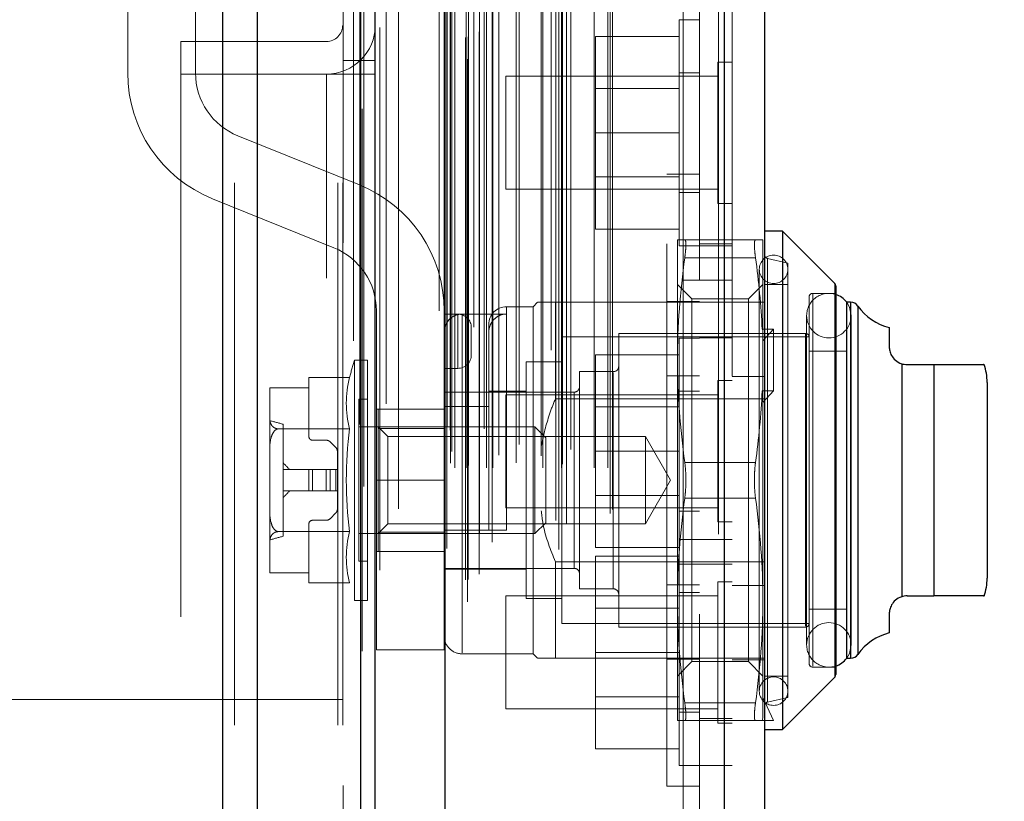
# Model space of a CAD drawing. Header units: inches. Extents: x 0.2 to 10.8, y 0.2 to 8.2.
# Tile 38 of 103: x 2.227 to 2.408, y 4.966 to 5.11. Entities that reach past the tile are written whole.
import ezdxf

# ---------------------------------------------------------------- set-up
doc = ezdxf.new("R2010")
doc.units = ezdxf.units.IN
doc.header["$MEASUREMENT"] = 0
doc.linetypes.add('HIDDEN', pattern=[0.07500000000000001, 0.05, -0.025])
doc.layers.add('DIMENSIONS', color=140, linetype='Continuous')
doc.styles.add('SLDTEXTSTYLE0', font='TXT', dxfattribs={"width": 0.7})
doc.dimstyles.new('SLDDIMSTYLE1', dxfattribs={"dimtxt": 0.0849609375, "dimasz": 0.13, "dimexe": 0, "dimexo": 0.0625, "dimgap": 0.021240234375, "dimtad": 0, "dimtih": 1, "dimtoh": 1, "dimlfac": 12, "dimrnd": 1e-09, "dimzin": 12, "dimdsep": 46, "dimtxsty": 'SLDTEXTSTYLE0', "dimsah": 1, "dimcen": 0.09, "dimadec": 0, "dimazin": 3, "dimtfac": 1, "dimtmove": 0, "dimatfit": 0, "dimfxl": 0, "dimfrac": 2, "dimtolj": 1, "dimtzin": 12, "dimarcsym": 0})

# ---------------------------------------------------------------- blocks, each defined once
blk = doc.blocks.new('_D_8')
at = {"layer": 'DIMENSIONS'}
for p, q in [((2.140597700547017, 4.952855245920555), (2.140597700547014, 5.837073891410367)), ((2.292431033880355, 5.232428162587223), (2.292431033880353, 5.837073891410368)), ((1.555489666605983, 5.712073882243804), (1.526959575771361, 5.712073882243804)), ((1.526959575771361, 5.712073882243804), (1.526959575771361, 5.577043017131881)), ((1.807958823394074, 5.712073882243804), (1.836488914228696, 5.712073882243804)), ((1.836488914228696, 5.712073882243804), (1.836488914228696, 5.577043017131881)), ((2.140597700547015, 5.712073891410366), (1.923091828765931, 5.712073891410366)), ((2.292431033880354, 5.712073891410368), (2.542431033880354, 5.71207389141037)), ((1.526959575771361, 5.577043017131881), (1.555489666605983, 5.577043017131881)), ((1.836488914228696, 5.577043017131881), (1.807958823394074, 5.577043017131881))]:
    blk.add_line(p, q, dxfattribs=at)
for points in [[(2.140597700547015, 5.712073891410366), (2.010597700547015, 5.732073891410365), (2.010597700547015, 5.692073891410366)], [(2.292431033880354, 5.712073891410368), (2.422431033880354, 5.692073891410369), (2.422431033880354, 5.732073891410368)]]:
    blk.add_solid(points, dxfattribs=at)
at = {"layer": 'DIMENSIONS', "char_height": 0.08333333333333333, "attachment_point": 1, "style": 'SLDTEXTSTYLE0'}
for s, insert in [('1.82', (1.555489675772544, 5.838516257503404)), ('46.3', (1.555489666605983, 5.684465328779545))]:
    blk.add_mtext(s, dxfattribs=dict(at, insert=insert))

msp = doc.modelspace()

# ---------------------------------------------------------------- linework, layer by layer
at = {"color": 7, "linetype": 'Continuous', "lineweight": 25}
for p, q in [((2.264355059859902, 3.580344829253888), (2.264355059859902, 5.192840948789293)), ((2.270719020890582, 3.580344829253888), (2.270719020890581, 5.191660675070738)), ((2.289794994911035, 3.580344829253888), (2.289794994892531, 5.182687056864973)), ((2.292431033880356, 3.580344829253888), (2.292431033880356, 5.182428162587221)), ((2.305234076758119, 5.156724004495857), (2.305234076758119, 3.606449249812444)), ((2.35675502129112, 5.147639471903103), (2.356755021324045, 3.615533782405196)), ((2.364192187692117, 5.144694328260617), (2.364192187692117, 3.618478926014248)), ((2.367473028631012, 5.071432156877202), (2.364192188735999, 5.071432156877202)), ((2.377123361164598, 5.061781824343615), (2.367473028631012, 5.071432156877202)), ((2.367473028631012, 5.071432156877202), (2.367473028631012, 4.979568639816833)), ((2.377123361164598, 5.061781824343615), (2.377123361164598, 4.989218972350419)), ((2.377315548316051, 5.061317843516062), (2.377315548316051, 4.989682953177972)), ((2.379284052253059, 5.058308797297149), (2.379284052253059, 4.992691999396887)), ((2.380024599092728, 5.058308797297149), (2.379313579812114, 5.058308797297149)), ((2.380024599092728, 5.058308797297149), (2.380024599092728, 4.992691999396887)), ((2.381370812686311, 5.057605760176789), (2.381370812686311, 4.993395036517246)), ((2.38715806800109, 5.053657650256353), (2.38715806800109, 5.050106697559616)), ((2.389448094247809, 5.046979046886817), (2.389448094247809, 5.004021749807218)), ((2.390438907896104, 5.046825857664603), (2.395360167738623, 5.046825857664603)), ((2.395360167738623, 5.046825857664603), (2.395360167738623, 5.004174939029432)), ((2.405202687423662, 5.043545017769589), (2.405202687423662, 5.007455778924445)), ((2.390438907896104, 5.004174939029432), (2.395360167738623, 5.004174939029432)), ((2.38715806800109, 5.000894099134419), (2.38715806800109, 4.997343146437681)), ((2.379313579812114, 4.992691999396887), (2.380024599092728, 4.992691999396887)), ((2.367473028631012, 4.979568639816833), (2.377123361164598, 4.989218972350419)), ((2.364192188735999, 4.979568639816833), (2.367473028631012, 4.979568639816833))]:
    msp.add_line(p, q, dxfattribs=at)
at = {"color": 7, "linetype": 'HIDDEN', "lineweight": 18}
for p, q in [((2.264355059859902, 5.192840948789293), (2.264355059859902, 3.580344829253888)), ((2.264355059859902, 5.192840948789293), (2.264355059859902, 3.580344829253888)), ((2.264355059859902, 3.580344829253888), (2.264355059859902, 5.192840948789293)), ((2.266476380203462, 3.580344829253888), (2.266476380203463, 5.191660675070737)), ((2.266476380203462, 3.580344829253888), (2.266476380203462, 5.191660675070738)), ((2.270719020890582, 3.580344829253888), (2.270719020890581, 5.191660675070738)), ((2.285552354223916, 3.580344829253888), (2.285552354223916, 5.182687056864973)), ((2.285552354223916, 3.580344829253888), (2.285552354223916, 5.182687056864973)), ((2.286431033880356, 3.580344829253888), (2.286431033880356, 5.182428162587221)), ((2.289794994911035, 3.580344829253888), (2.289794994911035, 5.182687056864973)), ((2.2900492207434, 3.593978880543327), (2.2900492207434, 5.169194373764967)), ((2.3094595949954, 3.60311520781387), (2.3094595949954, 5.160058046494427)), ((2.309459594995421, 3.603115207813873), (2.309459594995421, 5.160058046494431)), ((2.304192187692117, 5.156724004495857), (2.304192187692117, 3.606449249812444)), ((2.309034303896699, 3.607119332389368), (2.309034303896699, 5.156053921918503)), ((2.309543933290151, 3.607209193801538), (2.309543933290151, 5.155964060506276)), ((2.293304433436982, 3.608937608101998), (2.293304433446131, 5.154240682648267)), ((2.293304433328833, 3.608946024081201), (2.293304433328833, 5.154239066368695)), ((2.310605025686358, 5.153743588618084), (2.310605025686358, 3.609400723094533)), ((2.311597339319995, 3.608183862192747), (2.311597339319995, 5.154989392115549)), ((2.305131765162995, 5.151029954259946), (2.305131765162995, 3.612143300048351)), ((2.305158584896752, 3.611933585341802), (2.305158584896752, 5.151239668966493)), ((2.305610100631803, 3.612897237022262), (2.305610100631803, 5.150276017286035)), ((2.305610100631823, 3.612897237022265), (2.305610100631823, 5.150276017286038)), ((2.326271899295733, 3.61274755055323), (2.326271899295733, 5.150425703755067)), ((2.246803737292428, 5.148832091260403), (2.246803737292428, 5.100569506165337)), ((2.259303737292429, 5.100569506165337), (2.259303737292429, 5.148832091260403)), ((2.313995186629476, 3.614088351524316), (2.313995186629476, 5.149086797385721)), ((2.324840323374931, 5.149501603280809), (2.324840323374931, 3.613675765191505)), ((2.311628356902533, 3.615730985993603), (2.311628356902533, 5.147442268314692)), ((2.355713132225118, 5.147639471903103), (2.355713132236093, 3.615533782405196)), ((2.355713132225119, 3.615533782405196), (2.355713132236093, 5.147639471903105)), ((2.35675502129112, 3.615533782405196), (2.356755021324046, 5.147639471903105)), ((2.325687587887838, 3.618049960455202), (2.325687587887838, 5.145123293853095)), ((2.327683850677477, 3.617425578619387), (2.327683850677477, 5.145757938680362)), ((2.358192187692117, 5.144694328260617), (2.358192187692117, 3.618478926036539)), ((2.296741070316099, 3.620210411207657), (2.296741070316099, 5.142938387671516)), ((2.335704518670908, 3.619352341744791), (2.335704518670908, 5.143820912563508)), ((2.336137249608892, 3.620083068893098), (2.336137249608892, 5.143090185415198)), ((2.307124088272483, 3.627800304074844), (2.307124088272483, 5.135372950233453)), ((2.307124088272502, 3.627800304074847), (2.307124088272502, 5.135372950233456)), ((2.309197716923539, 5.135372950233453), (2.309197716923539, 3.627800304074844)), ((2.309197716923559, 3.627800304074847), (2.309197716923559, 5.135372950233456)), ((2.31294771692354, 3.627800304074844), (2.31294771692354, 5.135372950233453)), ((2.312947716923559, 5.135372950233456), (2.312947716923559, 3.627800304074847)), ((2.314120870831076, 3.627800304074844), (2.314120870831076, 5.135372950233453)), ((2.323291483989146, 3.627800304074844), (2.323291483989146, 5.135372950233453)), ((2.326736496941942, 3.627800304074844), (2.326736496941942, 5.135372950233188)), ((2.332771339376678, 3.627800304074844), (2.332771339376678, 5.135372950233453)), ((2.335303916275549, 3.627800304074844), (2.335303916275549, 5.135372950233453)), ((2.335303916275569, 3.627800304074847), (2.335303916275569, 5.135372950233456)), ((2.306281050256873, 3.628633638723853), (2.306281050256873, 5.134539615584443)), ((2.306281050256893, 3.628633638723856), (2.306281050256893, 5.134539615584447)), ((2.309614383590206, 3.62821697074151), (2.309614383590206, 5.134956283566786)), ((2.312531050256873, 5.134956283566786), (2.312531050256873, 3.62821697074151)), ((2.318419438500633, 3.628716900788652), (2.318419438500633, 5.134497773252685)), ((2.326948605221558, 3.628464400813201), (2.326948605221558, 5.13471179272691)), ((2.306525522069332, 3.630794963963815), (2.306525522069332, 5.132378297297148)), ((2.328463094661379, 3.631166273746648), (2.328463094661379, 5.132006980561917)), ((2.349192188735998, 5.062378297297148), (2.349192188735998, 5.132378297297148)), ((2.315210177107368, 5.130099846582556), (2.315210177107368, 3.633074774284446)), ((2.318966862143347, 3.632095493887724), (2.318966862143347, 5.131077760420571)), ((2.318966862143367, 3.632095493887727), (2.318966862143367, 5.131077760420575)), ((2.323022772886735, 5.129977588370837), (2.323022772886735, 3.633197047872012)), ((2.306210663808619, 3.634713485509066), (2.306210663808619, 5.128459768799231)), ((2.306210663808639, 3.634713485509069), (2.306210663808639, 5.128459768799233)), ((2.305663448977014, 3.63548653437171), (2.305663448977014, 5.127686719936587)), ((2.305663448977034, 3.635486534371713), (2.305663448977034, 5.127686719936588)), ((2.29033775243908, 5.12437540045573), (2.29033775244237, 3.638811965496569)), ((2.294471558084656, 3.639576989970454), (2.294471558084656, 5.123596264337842)), ((2.352192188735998, 5.116308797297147), (2.352192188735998, 5.062378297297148)), ((2.348442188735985, 5.110392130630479), (2.348442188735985, 5.068725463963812)), ((2.352192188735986, 5.110392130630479), (2.348442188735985, 5.110392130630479)), ((2.283431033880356, 5.106380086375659), (2.256597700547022, 5.106380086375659)), ((2.256597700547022, 5.106380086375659), (2.256597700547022, 5.100380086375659)), ((2.348442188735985, 5.107308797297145), (2.333025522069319, 5.107308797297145)), ((2.333025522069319, 5.107308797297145), (2.333025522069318, 5.089558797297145)), ((2.286431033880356, 5.102844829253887), (2.292431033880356, 5.102844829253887)), ((2.355588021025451, 5.102579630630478), (2.355588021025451, 5.076537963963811)), ((2.358192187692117, 5.102579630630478), (2.355588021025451, 5.102579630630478)), ((2.283431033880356, 5.100380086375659), (2.256597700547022, 5.100380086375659)), ((2.256597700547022, 5.100344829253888), (2.256597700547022, 4.783136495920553)), ((2.256597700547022, 5.100344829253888), (2.283431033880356, 5.100344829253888)), ((2.283431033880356, 3.662761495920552), (2.283431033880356, 5.100344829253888)), ((2.283431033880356, 3.662761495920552), (2.283431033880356, 5.100344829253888)), ((2.283431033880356, 3.662761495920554), (2.283431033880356, 5.100344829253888)), ((2.283431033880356, 5.100344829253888), (2.286431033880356, 5.100344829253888)), ((2.283431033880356, 3.662761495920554), (2.283431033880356, 5.100344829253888)), ((2.286431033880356, 5.100344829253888), (2.292431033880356, 5.100344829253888)), ((2.316525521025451, 5.099975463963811), (2.316525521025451, 5.079142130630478)), ((2.355588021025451, 5.099975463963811), (2.316525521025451, 5.099975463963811)), ((2.352192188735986, 5.100600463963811), (2.348442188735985, 5.100600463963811)), ((2.348442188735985, 5.097721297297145), (2.333025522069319, 5.097721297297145)), ((2.289510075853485, 5.079925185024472), (2.267117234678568, 5.088981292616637)), ((2.348442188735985, 5.089558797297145), (2.333025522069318, 5.089558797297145)), ((2.333025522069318, 5.089558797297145), (2.333025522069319, 5.071808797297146)), ((2.333025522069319, 5.081396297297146), (2.348442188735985, 5.081396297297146)), ((2.346192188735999, 4.969083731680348), (2.346192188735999, 5.08191706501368)), ((2.352192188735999, 5.08191706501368), (2.346192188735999, 5.08191706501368)), ((2.316525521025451, 5.079142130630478), (2.355588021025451, 5.079142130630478)), ((2.262430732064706, 5.077393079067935), (2.284823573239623, 5.06833697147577)), ((2.348442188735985, 5.078517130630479), (2.352192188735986, 5.078517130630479)), ((2.355588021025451, 5.076537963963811), (2.358192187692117, 5.076537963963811)), ((2.348442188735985, 5.071808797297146), (2.333025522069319, 5.071808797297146)), ((2.348116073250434, 5.069791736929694), (2.348116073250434, 5.047646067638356)), ((2.362506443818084, 5.069791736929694), (2.349473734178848, 5.069791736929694)), ((2.363864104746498, 5.069791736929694), (2.363864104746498, 5.053084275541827)), ((2.348442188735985, 5.068725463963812), (2.352192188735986, 5.068725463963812)), ((2.358192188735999, 5.069058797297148), (2.352192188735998, 5.069058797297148)), ((2.352192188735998, 5.068725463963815), (2.358192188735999, 5.068725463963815)), ((2.362506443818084, 5.066510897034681), (2.349473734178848, 5.066510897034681)), ((2.362506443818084, 5.066510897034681), (2.349473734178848, 5.066510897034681)), ((2.368457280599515, 5.065526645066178), (2.364700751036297, 5.066393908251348)), ((2.364700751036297, 4.98464373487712), (2.364700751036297, 5.066357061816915)), ((2.363207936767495, 5.064378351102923), (2.363207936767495, 4.986622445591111)), ((2.368457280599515, 5.065526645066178), (2.368457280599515, 4.985474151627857)), ((2.350780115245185, 5.058925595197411), (2.348116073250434, 5.061589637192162)), ((2.349192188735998, 3.700794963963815), (2.349192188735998, 5.062378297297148)), ((2.349192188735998, 5.062378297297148), (2.358192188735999, 5.062378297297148)), ((2.349192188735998, 3.700794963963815), (2.349192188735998, 5.062378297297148)), ((2.349192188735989, 5.062378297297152), (2.349192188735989, 3.700794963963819)), ((2.349192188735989, 5.062378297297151), (2.349192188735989, 3.700794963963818)), ((2.352192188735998, 3.700794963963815), (2.352192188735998, 5.062378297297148)), ((2.363864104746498, 5.061589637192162), (2.361200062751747, 5.058925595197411)), ((2.368457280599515, 5.061589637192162), (2.364192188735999, 5.061589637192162)), ((2.377123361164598, 5.025500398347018), (2.377123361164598, 5.061781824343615)), ((2.350780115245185, 5.058925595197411), (2.350780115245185, 5.042212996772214)), ((2.361200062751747, 5.058925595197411), (2.350780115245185, 5.058925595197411)), ((2.361200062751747, 5.058925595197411), (2.361200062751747, 5.042212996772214)), ((2.372394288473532, 5.059293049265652), (2.372394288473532, 4.991707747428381)), ((2.377315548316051, 5.059949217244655), (2.373050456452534, 5.059949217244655)), ((2.373050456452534, 4.99119853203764), (2.373050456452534, 5.059802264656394)), ((2.321541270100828, 5.057488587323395), (2.316620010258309, 5.057488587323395)), ((2.316620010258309, 5.01631404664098), (2.316620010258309, 5.057342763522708)), ((2.322361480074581, 5.058308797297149), (2.321541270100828, 5.057488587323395)), ((2.321541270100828, 5.057488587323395), (2.321541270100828, 4.99351220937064)), ((2.325642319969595, 5.058308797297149), (2.325642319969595, 5.040535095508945)), ((2.325642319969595, 5.058308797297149), (2.358192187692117, 5.058308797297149)), ((2.346192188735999, 5.058458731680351), (2.352192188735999, 5.058458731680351)), ((2.358192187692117, 5.058308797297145), (2.364192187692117, 5.058308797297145)), ((2.379313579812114, 5.058308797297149), (2.379284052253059, 5.058308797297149)), ((2.380024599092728, 5.025500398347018), (2.380024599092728, 5.058308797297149)), ((2.381370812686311, 5.025500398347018), (2.381370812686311, 5.057605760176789)), ((2.292637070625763, 5.05674875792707), (2.292637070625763, 5.025498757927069)), ((2.305137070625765, 5.025498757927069), (2.305137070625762, 5.05674875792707)), ((2.307637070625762, 5.05612375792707), (2.305137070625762, 5.05612375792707)), ((2.307637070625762, 5.04612375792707), (2.307637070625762, 5.05612375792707)), ((2.307637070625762, 5.05612375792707), (2.307637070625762, 5.04612375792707)), ((2.308417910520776, 5.056141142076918), (2.308417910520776, 4.993662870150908)), ((2.308417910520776, 5.056141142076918), (2.316620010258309, 5.056141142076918)), ((2.371931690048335, 5.055848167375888), (2.371931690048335, 4.995152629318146)), ((2.380133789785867, 4.995152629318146), (2.380133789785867, 5.055848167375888)), ((2.310137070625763, 5.04862375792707), (2.310137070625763, 5.05362375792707)), ((2.313339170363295, 5.054207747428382), (2.313339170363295, 5.052698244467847)), ((2.313339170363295, 5.052698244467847), (2.313339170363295, 5.03909115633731)), ((2.326790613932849, 5.051911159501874), (2.326790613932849, 4.999089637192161)), ((2.372394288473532, 5.051911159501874), (2.326790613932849, 5.051911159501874)), ((2.337289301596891, 5.052567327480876), (2.337289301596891, 4.998433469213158)), ((2.371738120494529, 5.052567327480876), (2.337289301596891, 5.052567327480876)), ((2.348442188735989, 5.051683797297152), (2.348442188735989, 5.030850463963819)), ((2.352192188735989, 5.051683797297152), (2.348442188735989, 5.051683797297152)), ((2.358192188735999, 5.051725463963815), (2.352192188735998, 5.051725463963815)), ((2.365832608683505, 5.053328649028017), (2.36373457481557, 5.053328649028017)), ((2.36373457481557, 5.053328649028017), (2.363864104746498, 5.053084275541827)), ((2.363864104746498, 5.051196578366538), (2.365832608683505, 5.053328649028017)), ((2.363864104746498, 5.053084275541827), (2.363864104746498, 5.051196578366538)), ((2.365832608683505, 5.053328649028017), (2.365832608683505, 5.041963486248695)), ((2.371738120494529, 4.998581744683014), (2.371738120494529, 5.052419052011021)), ((2.363864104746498, 5.041719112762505), (2.363864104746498, 5.051196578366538)), ((2.348442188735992, 5.048600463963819), (2.333025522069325, 5.048600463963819)), ((2.333025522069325, 5.048600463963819), (2.333025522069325, 5.030850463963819)), ((2.379284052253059, 5.049286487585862), (2.372394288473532, 5.049286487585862)), ((2.288587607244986, 5.047646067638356), (2.288587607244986, 5.00335472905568)), ((2.291029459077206, 5.047646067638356), (2.288587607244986, 5.047646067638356)), ((2.291029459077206, 5.047646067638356), (2.291029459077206, 5.003354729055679)), ((2.320228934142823, 5.047317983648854), (2.320228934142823, 5.00368281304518)), ((2.326790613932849, 5.047317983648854), (2.320228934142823, 5.047317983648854)), ((2.348116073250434, 5.047646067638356), (2.348116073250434, 5.003354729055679)), ((2.389448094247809, 5.004021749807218), (2.38944809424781, 5.046979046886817)), ((2.395360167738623, 5.004174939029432), (2.395360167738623, 5.046825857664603)), ((2.280202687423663, 5.044442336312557), (2.280202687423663, 5.042548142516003)), ((2.287698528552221, 5.044442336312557), (2.280202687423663, 5.044442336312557)), ((2.307637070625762, 5.04612375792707), (2.305137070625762, 5.04612375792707)), ((2.330071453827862, 5.045513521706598), (2.330071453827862, 5.005487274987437)), ((2.336305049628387, 5.045513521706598), (2.330071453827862, 5.045513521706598)), ((2.336305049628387, 5.005633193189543), (2.336305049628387, 5.045367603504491)), ((2.346192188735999, 5.044750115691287), (2.352192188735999, 5.044750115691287)), ((2.358192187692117, 5.044600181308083), (2.364192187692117, 5.044600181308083)), ((2.355588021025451, 5.043871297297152), (2.355588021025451, 5.030850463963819)), ((2.358192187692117, 5.043871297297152), (2.355588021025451, 5.043871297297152)), ((2.272984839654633, 5.04248925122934), (2.272984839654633, 5.042458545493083)), ((2.272984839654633, 5.042458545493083), (2.272984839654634, 5.036955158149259)), ((2.280202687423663, 5.042548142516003), (2.272985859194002, 5.042548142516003)), ((2.280202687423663, 5.042548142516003), (2.280202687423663, 5.0335384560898)), ((2.329087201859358, 5.041740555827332), (2.305137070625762, 5.041740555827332)), ((2.320228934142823, 5.041904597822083), (2.313339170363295, 5.041904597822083)), ((2.316525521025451, 5.041267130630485), (2.316525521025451, 5.030850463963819)), ((2.355588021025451, 5.041267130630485), (2.316525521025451, 5.041267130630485)), ((2.329087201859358, 5.00929810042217), (2.329087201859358, 5.041702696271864)), ((2.352192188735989, 5.041892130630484), (2.348442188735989, 5.041892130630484)), ((2.350780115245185, 5.042212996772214), (2.350780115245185, 4.992075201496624)), ((2.361200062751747, 5.042212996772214), (2.361200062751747, 4.992075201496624)), ((2.36373457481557, 5.041963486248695), (2.363864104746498, 5.041719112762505)), ((2.365832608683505, 5.041963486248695), (2.36373457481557, 5.041963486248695)), ((2.363864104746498, 5.039831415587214), (2.365832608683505, 5.041963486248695)), ((2.363864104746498, 5.041719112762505), (2.363864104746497, 5.003354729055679)), ((2.289389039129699, 5.040428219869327), (2.289389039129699, 5.010572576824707)), ((2.291029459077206, 5.040428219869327), (2.289389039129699, 5.040428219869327)), ((2.305137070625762, 5.03909115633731), (2.313339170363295, 5.03909115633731)), ((2.313339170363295, 5.01631404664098), (2.313339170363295, 5.03909115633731)), ((2.325642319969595, 5.040535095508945), (2.364192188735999, 5.040535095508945)), ((2.348442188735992, 5.039012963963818), (2.333025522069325, 5.039012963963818)), ((2.305137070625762, 5.03862375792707), (2.292637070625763, 5.03862375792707)), ((2.292997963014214, 5.03862375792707), (2.292997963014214, 5.035067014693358)), ((2.272984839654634, 5.036955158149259), (2.272984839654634, 5.031003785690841)), ((2.275445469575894, 5.03581810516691), (2.275445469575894, 5.015182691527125)), ((2.321825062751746, 5.035342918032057), (2.289389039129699, 5.035342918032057)), ((2.294774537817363, 5.033566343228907), (2.292997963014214, 5.035342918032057)), ((2.321825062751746, 5.035342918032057), (2.321825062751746, 5.015657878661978)), ((2.323837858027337, 5.033330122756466), (2.321825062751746, 5.035342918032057)), ((2.287698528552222, 5.034971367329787), (2.274561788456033, 5.034971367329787)), ((2.292997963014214, 5.035067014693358), (2.305137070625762, 5.035067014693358)), ((2.292997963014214, 5.035067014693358), (2.292997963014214, 5.015933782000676)), ((2.294774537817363, 5.033566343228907), (2.294774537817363, 5.025500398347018)), ((2.342207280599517, 5.033566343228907), (2.294774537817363, 5.033566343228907)), ((2.342207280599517, 5.033566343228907), (2.342207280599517, 5.017434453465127)), ((2.346864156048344, 5.025500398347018), (2.342207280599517, 5.033566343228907)), ((2.280858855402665, 5.032882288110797), (2.28340392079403, 5.032882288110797)), ((2.284099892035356, 5.032594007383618), (2.285163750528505, 5.031530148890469)), ((2.323837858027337, 5.033330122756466), (2.323837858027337, 5.017670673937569)), ((2.272984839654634, 5.031003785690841), (2.272984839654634, 5.019997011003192)), ((2.285452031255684, 5.030834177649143), (2.285452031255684, 5.027468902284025)), ((2.316525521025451, 5.030850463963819), (2.316525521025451, 5.020433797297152)), ((2.348442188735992, 5.030850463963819), (2.333025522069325, 5.030850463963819)), ((2.333025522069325, 5.030850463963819), (2.333025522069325, 5.013100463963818)), ((2.348442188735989, 5.030850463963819), (2.348442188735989, 5.014600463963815)), ((2.355588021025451, 5.030850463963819), (2.355588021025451, 5.017829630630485)), ((2.362506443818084, 5.02878123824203), (2.349473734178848, 5.02878123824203)), ((2.362506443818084, 5.02878123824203), (2.349473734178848, 5.02878123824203)), ((2.275445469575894, 5.027468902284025), (2.280202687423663, 5.027468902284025)), ((2.280202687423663, 5.023531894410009), (2.280202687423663, 5.027468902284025)), ((2.280202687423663, 5.027468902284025), (2.280858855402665, 5.027468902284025)), ((2.280858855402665, 5.023531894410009), (2.280858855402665, 5.027468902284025)), ((2.280858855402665, 5.027468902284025), (2.28340392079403, 5.027468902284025)), ((2.280858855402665, 5.023531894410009), (2.280858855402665, 5.027468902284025)), ((2.28340392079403, 5.023531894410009), (2.28340392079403, 5.027468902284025)), ((2.28340392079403, 5.027468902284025), (2.284099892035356, 5.027468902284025)), ((2.28340392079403, 5.023531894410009), (2.28340392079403, 5.027468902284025)), ((2.284099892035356, 5.023531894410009), (2.284099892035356, 5.027468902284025)), ((2.284099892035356, 5.027468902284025), (2.285163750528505, 5.027468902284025)), ((2.284099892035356, 5.023531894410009), (2.284099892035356, 5.027468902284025)), ((2.285163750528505, 5.023531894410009), (2.285163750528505, 5.027468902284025)), ((2.285163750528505, 5.027468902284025), (2.285452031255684, 5.027468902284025)), ((2.285163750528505, 5.023531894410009), (2.285163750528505, 5.027468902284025)), ((2.285452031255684, 5.023531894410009), (2.285452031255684, 5.027468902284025)), ((2.305137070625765, 5.025498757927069), (2.292637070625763, 5.025498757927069)), ((2.305137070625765, 5.025498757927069), (2.292637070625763, 5.025498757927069)), ((2.292637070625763, 5.025498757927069), (2.292637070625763, 4.994248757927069)), ((2.294774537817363, 5.025500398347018), (2.294774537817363, 5.017434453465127)), ((2.305137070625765, 5.025498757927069), (2.305137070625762, 4.994248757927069)), ((2.342207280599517, 5.017434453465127), (2.346864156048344, 5.025500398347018)), ((2.377123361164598, 4.989218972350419), (2.377123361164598, 5.025500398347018)), ((2.380024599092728, 4.992691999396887), (2.380024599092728, 5.025500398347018)), ((2.381370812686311, 4.993395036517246), (2.381370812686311, 5.025500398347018)), ((2.275445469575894, 5.023531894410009), (2.280202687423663, 5.023531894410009)), ((2.280202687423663, 5.023531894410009), (2.280858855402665, 5.023531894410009)), ((2.280858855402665, 5.023531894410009), (2.28340392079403, 5.023531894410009)), ((2.28340392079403, 5.023531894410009), (2.284099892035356, 5.023531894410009)), ((2.284099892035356, 5.023531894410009), (2.285163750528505, 5.023531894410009)), ((2.285163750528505, 5.023531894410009), (2.285452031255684, 5.023531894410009)), ((2.285452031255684, 5.023531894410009), (2.285452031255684, 5.020166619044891)), ((2.333025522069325, 5.022687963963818), (2.348442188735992, 5.022687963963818)), ((2.362506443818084, 5.022219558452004), (2.349473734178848, 5.022219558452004)), ((2.362506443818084, 5.022219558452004), (2.349473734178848, 5.022219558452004)), ((2.272984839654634, 5.019997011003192), (2.272984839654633, 5.014045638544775)), ((2.285163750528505, 5.019470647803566), (2.284099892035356, 5.018406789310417)), ((2.316525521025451, 5.020433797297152), (2.355588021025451, 5.020433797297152)), ((2.348442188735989, 5.019808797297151), (2.352192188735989, 5.019808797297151)), ((2.280202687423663, 5.017462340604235), (2.280202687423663, 5.008452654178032)), ((2.28340392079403, 5.018118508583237), (2.280858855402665, 5.018118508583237)), ((2.292997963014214, 5.015657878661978), (2.294774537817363, 5.017434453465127)), ((2.294774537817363, 5.017434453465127), (2.342207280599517, 5.017434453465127)), ((2.321825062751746, 5.015657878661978), (2.323837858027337, 5.017670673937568)), ((2.355588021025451, 5.017829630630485), (2.358192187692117, 5.017829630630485)), ((2.287698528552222, 5.016029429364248), (2.274561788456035, 5.016029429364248)), ((2.289389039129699, 5.015657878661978), (2.321825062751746, 5.015657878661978)), ((2.292997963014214, 5.015933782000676), (2.292997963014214, 5.012377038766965)), ((2.292997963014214, 5.015933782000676), (2.305137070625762, 5.015933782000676)), ((2.305137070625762, 5.01631404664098), (2.313339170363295, 5.01631404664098)), ((2.272984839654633, 5.014045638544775), (2.272984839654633, 5.008542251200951)), ((2.348442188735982, 5.014600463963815), (2.348442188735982, 4.972933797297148)), ((2.352192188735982, 5.014600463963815), (2.348442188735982, 5.014600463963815)), ((2.358192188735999, 5.014600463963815), (2.352192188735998, 5.014600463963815)), ((2.305137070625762, 5.01237375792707), (2.292637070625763, 5.01237375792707)), ((2.292997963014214, 5.012377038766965), (2.305137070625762, 5.012377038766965)), ((2.348442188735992, 5.013100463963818), (2.333025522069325, 5.013100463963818)), ((2.289389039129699, 5.010572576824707), (2.291029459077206, 5.010572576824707)), ((2.325642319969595, 5.010465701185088), (2.325642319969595, 4.992691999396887)), ((2.325642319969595, 5.010465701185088), (2.364192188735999, 5.010465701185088)), ((2.348442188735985, 5.011517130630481), (2.333025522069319, 5.011517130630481)), ((2.333025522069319, 5.011517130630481), (2.333025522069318, 4.993767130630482)), ((2.348442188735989, 5.010017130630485), (2.352192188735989, 5.010017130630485)), ((2.352192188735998, 5.010058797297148), (2.358192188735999, 5.010058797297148)), ((2.272984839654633, 5.008542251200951), (2.272984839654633, 5.008511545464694)), ((2.272985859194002, 5.008452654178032), (2.280202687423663, 5.008452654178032)), ((2.280202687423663, 5.008452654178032), (2.280202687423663, 5.006558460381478)), ((2.305137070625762, 5.009260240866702), (2.329087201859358, 5.009260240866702)), ((2.305137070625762, 5.009096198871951), (2.320228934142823, 5.009096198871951)), ((2.287698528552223, 5.006558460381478), (2.280202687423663, 5.006558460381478)), ((2.355588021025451, 5.006787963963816), (2.355588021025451, 4.980746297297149)), ((2.358192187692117, 5.006787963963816), (2.355588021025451, 5.006787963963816)), ((2.330071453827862, 5.005487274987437), (2.336305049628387, 5.005487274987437)), ((2.346192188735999, 5.006250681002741), (2.352192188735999, 5.006250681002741)), ((2.352192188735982, 5.004808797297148), (2.348442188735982, 5.004808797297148)), ((2.358192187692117, 5.006100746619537), (2.364192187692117, 5.006100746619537)), ((2.288587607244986, 5.003354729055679), (2.291029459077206, 5.003354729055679)), ((2.316525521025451, 5.004183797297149), (2.316525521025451, 4.983350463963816)), ((2.355588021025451, 5.004183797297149), (2.316525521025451, 5.004183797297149)), ((2.320228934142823, 5.00368281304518), (2.326790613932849, 5.00368281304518)), ((2.348116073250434, 5.003354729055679), (2.348116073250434, 4.981209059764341)), ((2.363864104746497, 5.003354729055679), (2.363864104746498, 4.981697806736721)), ((2.348442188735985, 5.001929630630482), (2.333025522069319, 5.001929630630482)), ((2.372394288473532, 5.001714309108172), (2.379284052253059, 5.001714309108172)), ((2.326790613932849, 4.999089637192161), (2.372394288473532, 4.999089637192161)), ((2.337289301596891, 4.998433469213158), (2.371738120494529, 4.998433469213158)), ((2.292637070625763, 4.994248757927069), (2.305137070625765, 4.994248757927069)), ((2.348442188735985, 4.993767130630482), (2.333025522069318, 4.993767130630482)), ((2.333025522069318, 4.993767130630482), (2.333025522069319, 4.976017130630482)), ((2.308417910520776, 4.99351220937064), (2.321541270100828, 4.99351220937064)), ((2.321541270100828, 4.99351220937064), (2.322361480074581, 4.992691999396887)), ((2.325642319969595, 4.992691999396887), (2.364192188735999, 4.992691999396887)), ((2.346192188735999, 4.992542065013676), (2.352192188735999, 4.992542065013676)), ((2.348116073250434, 4.989411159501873), (2.350780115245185, 4.992075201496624)), ((2.350780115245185, 4.992075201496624), (2.361200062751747, 4.992075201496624)), ((2.358192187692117, 4.992392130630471), (2.364192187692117, 4.992392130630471)), ((2.361200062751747, 4.992075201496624), (2.363864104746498, 4.989411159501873)), ((2.379284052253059, 4.992691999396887), (2.379313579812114, 4.992691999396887)), ((2.373050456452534, 4.991051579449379), (2.377315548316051, 4.991051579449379)), ((2.364192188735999, 4.989411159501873), (2.368457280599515, 4.989411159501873)), ((2.195222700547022, 4.985094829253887), (2.249847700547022, 4.985094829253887)), ((2.249847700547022, 4.433261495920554), (2.249847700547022, 4.985094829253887)), ((2.249847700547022, 4.433261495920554), (2.249847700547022, 4.985094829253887)), ((2.249847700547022, 4.985094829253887), (2.252847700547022, 4.985094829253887)), ((2.252847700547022, 4.433261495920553), (2.252847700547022, 4.985094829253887)), ((2.252847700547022, 4.985094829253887), (2.261847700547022, 4.985094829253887)), ((2.258847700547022, 4.433261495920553), (2.258847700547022, 4.985094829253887)), ((2.261847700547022, 4.433261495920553), (2.261847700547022, 4.985094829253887)), ((2.261847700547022, 4.985094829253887), (2.286431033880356, 4.985094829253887)), ((2.261847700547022, 4.433261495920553), (2.261847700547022, 4.985094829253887)), ((2.333025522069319, 4.985604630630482), (2.348442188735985, 4.985604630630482)), ((2.365832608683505, 4.98120905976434), (2.363864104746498, 4.9854732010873)), ((2.364700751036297, 4.984606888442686), (2.368457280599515, 4.985474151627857)), ((2.316525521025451, 4.983350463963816), (2.355588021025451, 4.983350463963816)), ((2.348442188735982, 4.982725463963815), (2.352192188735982, 4.982725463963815)), ((2.362506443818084, 4.984489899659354), (2.349473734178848, 4.984489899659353)), ((2.362506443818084, 4.984489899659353), (2.349473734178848, 4.984489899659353)), ((2.362506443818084, 4.981209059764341), (2.349473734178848, 4.981209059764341)), ((2.352192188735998, 4.981558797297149), (2.358192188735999, 4.981558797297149)), ((2.36373457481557, 4.981209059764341), (2.363864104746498, 4.981697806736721)), ((2.36373457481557, 4.981209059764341), (2.365832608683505, 4.98120905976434)), ((2.355588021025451, 4.980746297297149), (2.358192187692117, 4.980746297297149)), ((2.348442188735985, 4.976017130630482), (2.333025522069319, 4.976017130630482)), ((2.348442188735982, 4.972933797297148), (2.352192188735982, 4.972933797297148)), ((2.352192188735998, 4.972933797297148), (2.358192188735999, 4.972933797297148)), ((2.346192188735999, 4.969083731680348), (2.352192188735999, 4.969083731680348))]:
    msp.add_line(p, q, dxfattribs=at)
at = {"color": 7, "linetype": 'HIDDEN', "lineweight": 18, "flags": 128}
for points in [[(2.28654199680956, 5.169251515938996), (2.286541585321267, 4.394047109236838), (2.286541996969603, 3.593921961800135)], [(2.288441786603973, 5.151210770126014), (2.288441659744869, 4.394047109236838), (2.288441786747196, 3.611964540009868)], [(2.296741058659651, 3.620211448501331), (2.296740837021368, 4.31782356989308), (2.296741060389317, 5.142962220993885)], [(2.289612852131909, 5.135754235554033), (2.289612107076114, 4.394047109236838), (2.289612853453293, 3.627436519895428)], [(2.289612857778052, 5.135753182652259), (2.289612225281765, 4.413462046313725), (2.28961286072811, 3.627419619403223)], [(2.296728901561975, 3.629123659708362), (2.296729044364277, 4.369107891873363), (2.29672890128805, 5.134048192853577)], [(2.380133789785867, 5.055848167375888), (2.379821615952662, 5.057417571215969), (2.379313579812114, 5.058308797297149)], [(2.379313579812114, 4.992691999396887), (2.379821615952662, 4.993583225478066), (2.380133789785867, 4.995152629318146)]]:
    msp.add_lwpolyline(points, dxfattribs=at)
at = {"color": 7, "linetype": 'HIDDEN', "lineweight": 18}
for centre, radius, start, end in [((2.283431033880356, 5.109380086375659), 0.003000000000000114, 270.0000000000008, 0), ((2.283431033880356, 5.109380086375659), 0.009000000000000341, 270.0000000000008, 0), ((2.271803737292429, 5.100569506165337), 0.02500000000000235, 180, 247.9806186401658), ((2.271803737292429, 5.100569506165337), 0.01250000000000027, 180, 247.9806186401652), ((2.280137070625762, 5.05674875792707), 0.02500000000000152, 0, 67.98061864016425), ((2.280137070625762, 5.05674875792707), 0.01250000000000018, 0, 67.98061864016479), ((2.365832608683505, 5.064378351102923), 0.00262467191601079, 0, 180), ((2.364848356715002, 5.06703325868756), 0.0006561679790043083, 180.0000000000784, 256.9999999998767), ((2.365832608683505, 5.064378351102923), 0.00262467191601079, 180, 0), ((2.376032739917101, 5.055848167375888), 0.004101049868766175, 71.77194722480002, 180), ((2.373050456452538, 5.059293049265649), 0.0006561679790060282, 90.00000000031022, 179.9999999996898), ((2.316620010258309, 5.054207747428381), 0.00328083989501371, 90, 179.9999999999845), ((2.307637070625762, 5.05362375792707), 0.002500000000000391, 0, 90), ((2.376032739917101, 5.055848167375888), 0.00410104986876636, 180, 0), ((2.371738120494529, 5.051911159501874), 0.0006561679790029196, 0, 90), ((2.307637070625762, 5.04862375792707), 0.002500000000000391, 270.0000000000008, 0), ((2.362171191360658, 5.025500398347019), 0.07684383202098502, 163.2503397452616, 165.7295548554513), ((2.336305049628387, 5.046497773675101), 0.0009842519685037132, 270.0000000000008, 0), ((2.30612928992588, 5.039706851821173), 0.01902939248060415, 165.5904657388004, 194.4095342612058), ((2.329087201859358, 5.042724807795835), 0.0009842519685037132, 270.0000000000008, 5.170309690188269e-11), ((2.276859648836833, 5.042459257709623), 0.003874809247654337, 178.6855685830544, 180.0105313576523), ((2.27468610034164, 5.042489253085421), 0.001701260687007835, 178.0163004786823, 180.0000625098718), ((2.27685965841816, 5.042459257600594), 0.003874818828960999, 178.68557022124, 180.010529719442), ((1.800756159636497, 3.339296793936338), 1.761679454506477, 74.36829725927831, 74.45138207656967), ((2.280858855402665, 5.0335384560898), 0.0006561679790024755, 180, 270.0000000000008), ((2.362171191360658, 5.025500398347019), 0.07507247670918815, 172.7523851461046, 187.2476148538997), ((2.283403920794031, 5.031898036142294), 0.0009842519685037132, 44.99999999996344, 90.00000000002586), ((2.28446777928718, 5.030834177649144), 0.0009842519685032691, 359.9999999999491, 45.00000000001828), ((2.28446777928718, 5.020166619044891), 0.0009842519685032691, 314.9999999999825, 0), ((2.280858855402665, 5.017462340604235), 0.0006561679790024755, 90, 180), ((2.283403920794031, 5.019102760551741), 0.0009842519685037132, 269.9999999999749, 315.0000000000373), ((2.306129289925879, 5.011293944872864), 0.01902939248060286, 165.5904657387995, 194.4095342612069), ((1.800756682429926, 6.711702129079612), 1.761677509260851, 285.5486178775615, 285.6317027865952), ((2.276859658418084, 5.008541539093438), 0.003874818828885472, 179.9894702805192, 181.314429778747), ((2.276859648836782, 5.008541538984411), 0.003874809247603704, 179.9894686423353, 181.3144314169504), ((2.274686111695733, 5.008511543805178), 0.001701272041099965, 179.9999441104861, 181.9836929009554), ((2.329087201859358, 5.008275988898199), 0.0009842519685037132, 359.9999999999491, 90), ((2.336305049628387, 5.004503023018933), 0.0009842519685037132, 0, 90), ((2.371738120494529, 4.999089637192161), 0.0006561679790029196, 270.0000000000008, 0), ((2.376032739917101, 4.995152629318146), 0.00410104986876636, 0, 180), ((2.308417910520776, 4.996793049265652), 0.003280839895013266, 180, 270.0000000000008), ((2.376032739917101, 4.995152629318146), 0.004101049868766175, 180, 288.2280527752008), ((2.373050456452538, 4.991707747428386), 0.0006561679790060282, 180.0000000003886, 269.9999999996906), ((2.365832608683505, 4.986622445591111), 0.00262467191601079, 0, 180), ((2.365832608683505, 4.986622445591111), 0.00262467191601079, 180, 0), ((2.364848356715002, 4.983967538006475), 0.0006561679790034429, 103.0000000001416, 179.9999999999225)]:
    msp.add_arc(centre, radius, start, end, dxfattribs=at)
at = {"color": 7, "linetype": 'Continuous', "lineweight": 25}
for centre, radius, start, end in [((2.376659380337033, 5.061317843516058), 0.0006561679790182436, 3.877732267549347e-10, 44.99999999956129), ((2.376032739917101, 5.055848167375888), 0.004101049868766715, 36.86989764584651, 71.77194722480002), ((2.380024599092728, 5.056668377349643), 0.001640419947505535, 34.84990457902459, 90.0000000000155), ((2.38944809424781, 5.063230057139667), 0.009842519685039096, 214.849904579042, 256.5458794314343), ((2.395360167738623, 5.043545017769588), 0.00984251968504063, 5.170309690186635e-12, 19.60811917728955), ((2.395360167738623, 5.007455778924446), 0.00984251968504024, 340.2500112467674, 359.9999999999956), ((2.38944809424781, 4.987770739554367), 0.00984251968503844, 103.4541205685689, 145.1500954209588), ((2.376032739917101, 4.995152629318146), 0.004101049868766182, 288.2280527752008, 323.1301023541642), ((2.380024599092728, 4.994332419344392), 0.001640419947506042, 269.9999999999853, 325.1500954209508), ((2.376659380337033, 4.989682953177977), 0.0006561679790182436, 315.0000000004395, 359.999999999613)]:
    msp.add_arc(centre, radius, start, end, dxfattribs=at)
at = {"color": 7, "linetype": 'HIDDEN', "lineweight": 18}
for points in [[(2.348116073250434, 5.069791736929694), (2.348116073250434, 5.069791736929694), (2.348618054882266, 5.069791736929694), (2.349473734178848, 5.069791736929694)], [(2.362506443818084, 5.069791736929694), (2.363362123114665, 5.069791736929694), (2.363864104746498, 5.069791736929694), (2.363864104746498, 5.069791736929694)], [(2.349473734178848, 5.066510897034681), (2.348618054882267, 5.060244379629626), (2.348116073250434, 5.053958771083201), (2.348116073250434, 5.047646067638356)], [(2.362506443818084, 5.066510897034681), (2.363104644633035, 5.06213000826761), (2.363534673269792, 5.057737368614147), (2.36373457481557, 5.053328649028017)], [(2.348116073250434, 5.047646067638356), (2.348116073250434, 5.04133336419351), (2.348618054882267, 5.035047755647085), (2.349473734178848, 5.02878123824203)], [(2.36373457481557, 5.041963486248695), (2.363534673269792, 5.037554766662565), (2.363104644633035, 5.033162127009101), (2.362506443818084, 5.02878123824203)], [(2.27661057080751, 5.027468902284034), (2.276258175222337, 5.027912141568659), (2.275859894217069, 5.028311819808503), (2.275445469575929, 5.028696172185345)], [(2.275445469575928, 5.022304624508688), (2.27585989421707, 5.022688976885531), (2.276258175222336, 5.023088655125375), (2.27661057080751, 5.02353189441)], [(2.349473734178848, 5.022219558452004), (2.348618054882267, 5.01595304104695), (2.348116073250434, 5.009667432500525), (2.348116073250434, 5.003354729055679)], [(2.363864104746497, 5.003354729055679), (2.363864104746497, 5.009667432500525), (2.363362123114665, 5.01595304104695), (2.362506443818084, 5.022219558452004)], [(2.348116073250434, 5.003354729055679), (2.348116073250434, 4.997042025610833), (2.348618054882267, 4.990756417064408), (2.349473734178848, 4.984489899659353)], [(2.362506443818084, 4.984489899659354), (2.363362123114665, 4.990756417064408), (2.363864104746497, 4.997042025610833), (2.363864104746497, 5.003354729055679)], [(2.349473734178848, 4.981209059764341), (2.348618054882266, 4.981209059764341), (2.348116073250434, 4.981209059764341), (2.348116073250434, 4.981209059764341)], [(2.36373457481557, 4.981209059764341), (2.363534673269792, 4.981209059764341), (2.363104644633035, 4.981209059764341), (2.362506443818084, 4.981209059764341)]]:
    msp.add_open_spline(points, degree=3, dxfattribs=at)
for points, knots in [([(2.349473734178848, 5.069791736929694), (2.349541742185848, 5.069791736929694), (2.349592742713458, 5.069717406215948), (2.349662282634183, 5.069421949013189), (2.349679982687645, 5.069199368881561), (2.349680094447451, 5.068628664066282), (2.349662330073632, 5.068272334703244), (2.349593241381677, 5.067465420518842), (2.3495417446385, 5.067008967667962), (2.349473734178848, 5.066510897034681)], [0, 0, 0, 0, 0.25, 0.25, 0.5, 0.5, 0.75, 0.75, 1, 1, 1, 1]), ([(2.362506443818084, 5.066510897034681), (2.362438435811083, 5.067008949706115), (2.362387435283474, 5.067460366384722), (2.362317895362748, 5.068271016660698), (2.362300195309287, 5.068625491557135), (2.362300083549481, 5.069197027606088), (2.362317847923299, 5.069420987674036), (2.362386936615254, 5.069716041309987), (2.362438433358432, 5.069791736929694), (2.362506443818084, 5.069791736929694)], [0, 0, 0, 0, 0.25, 0.25, 0.5, 0.5, 0.75, 0.75, 1, 1, 1, 1]), ([(2.325642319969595, 5.058308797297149), (2.324839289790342, 5.058308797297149), (2.323208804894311, 5.058308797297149), (2.322206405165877, 5.058308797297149), (2.322425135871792, 5.058308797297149), (2.322454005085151, 5.058308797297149)], [0, 0, 0, 0, 0.4572276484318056, 0.928362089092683, 1, 1, 1, 1]), ([(2.308417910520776, 5.056141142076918), (2.307973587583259, 5.056141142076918), (2.307537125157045, 5.056046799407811), (2.306733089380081, 5.055689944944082), (2.30636771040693, 5.0554265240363), (2.305770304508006, 5.054785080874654), (2.305533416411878, 5.05440188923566), (2.305218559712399, 5.053583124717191), (2.305137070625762, 5.053141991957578), (2.305137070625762, 5.052698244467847)], [0, 0, 0, 0, 0.25, 0.25, 0.5, 0.5, 0.75, 0.75, 1, 1, 1, 1]), ([(2.316620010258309, 5.056141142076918), (2.316175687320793, 5.056141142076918), (2.315739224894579, 5.056046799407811), (2.314935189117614, 5.055689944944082), (2.314569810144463, 5.055426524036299), (2.31397240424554, 5.054785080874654), (2.313735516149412, 5.05440188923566), (2.313420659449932, 5.053583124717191), (2.313339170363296, 5.053141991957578), (2.313339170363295, 5.052698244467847)], [0, 0, 0, 0, 0.25, 0.25, 0.5, 0.5, 0.75, 0.75, 1, 1, 1, 1]), ([(2.323022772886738, 5.031788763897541), (2.323460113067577, 5.033777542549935), (2.324116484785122, 5.036762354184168), (2.325260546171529, 5.039591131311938), (2.325642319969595, 5.040535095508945)], [0, 0, 0, 0, 0.6662995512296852, 1, 1, 1, 1]), ([(2.272984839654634, 5.036955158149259), (2.272984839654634, 5.036573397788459), (2.27302997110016, 5.03619124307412), (2.273317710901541, 5.03563593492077), (2.273450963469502, 5.035453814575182), (2.273760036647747, 5.035215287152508), (2.273884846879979, 5.035139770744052), (2.274187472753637, 5.035021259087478), (2.274367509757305, 5.034978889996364), (2.274561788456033, 5.034971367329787)], [0, 0, 0, 0, 0.5000000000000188, 0.5000000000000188, 0.7500000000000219, 0.7500000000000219, 0.875000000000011, 0.875000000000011, 1, 1, 1, 1]), ([(2.274561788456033, 5.034971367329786), (2.274367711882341, 5.034956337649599), (2.274187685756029, 5.03487164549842), (2.273885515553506, 5.034635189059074), (2.273761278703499, 5.034485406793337), (2.273448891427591, 5.034003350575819), (2.273317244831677, 5.033640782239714), (2.273029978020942, 5.0325309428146), (2.272984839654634, 5.031767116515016), (2.272984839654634, 5.031003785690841)], [0, 0, 0, 0, 0.1250000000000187, 0.1250000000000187, 0.2500000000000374, 0.2500000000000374, 0.500000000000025, 0.500000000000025, 1, 1, 1, 1]), ([(2.349473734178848, 5.02878123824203), (2.349541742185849, 5.028283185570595), (2.349592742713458, 5.027757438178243), (2.349662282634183, 5.026651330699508), (2.349679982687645, 5.026074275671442), (2.349680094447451, 5.024932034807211), (2.349662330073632, 5.024351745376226), (2.349593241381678, 5.023249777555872), (2.3495417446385, 5.022717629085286), (2.349473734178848, 5.022219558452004)], [0, 0, 0, 0, 0.25, 0.25, 0.5, 0.5, 0.75, 0.75, 1, 1, 1, 1]), ([(2.362506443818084, 5.022219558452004), (2.362438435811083, 5.022717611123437), (2.362387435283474, 5.023243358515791), (2.362317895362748, 5.024349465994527), (2.362300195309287, 5.024926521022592), (2.362300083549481, 5.026068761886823), (2.362317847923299, 5.026649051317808), (2.362386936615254, 5.027751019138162), (2.362438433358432, 5.028283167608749), (2.362506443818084, 5.02878123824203)], [0, 0, 0, 0, 0.25, 0.25, 0.5, 0.5, 0.75, 0.75, 1, 1, 1, 1]), ([(2.272984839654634, 5.019997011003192), (2.272984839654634, 5.019233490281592), (2.27302997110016, 5.018469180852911), (2.273317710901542, 5.017358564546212), (2.273450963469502, 5.016994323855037), (2.273760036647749, 5.01651726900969), (2.273884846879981, 5.016366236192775), (2.274187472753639, 5.016129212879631), (2.274367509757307, 5.016044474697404), (2.274561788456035, 5.016029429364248)], [0, 0, 0, 0, 0.5000000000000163, 0.5000000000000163, 0.7500000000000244, 0.7500000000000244, 0.8750000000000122, 0.8750000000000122, 1, 1, 1, 1]), ([(2.325642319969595, 5.010465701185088), (2.324745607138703, 5.012664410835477), (2.32350523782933, 5.015705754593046), (2.323127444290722, 5.01895056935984), (2.323022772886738, 5.019849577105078)], [0, 0, 0, 0, 0.7229401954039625, 1, 1, 1, 1]), ([(2.274561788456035, 5.016029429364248), (2.274367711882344, 5.016021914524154), (2.274187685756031, 5.015979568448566), (2.273885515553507, 5.015861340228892), (2.2737612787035, 5.015786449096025), (2.273448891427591, 5.015545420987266), (2.273317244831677, 5.015364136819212), (2.273029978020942, 5.014809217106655), (2.272984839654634, 5.014427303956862), (2.272984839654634, 5.014045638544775)], [0, 0, 0, 0, 0.1249999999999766, 0.1249999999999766, 0.2499999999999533, 0.2499999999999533, 0.4999999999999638, 0.4999999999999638, 1, 1, 1, 1]), ([(2.313339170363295, 5.01631404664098), (2.313339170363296, 5.01631404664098), (2.313418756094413, 5.01631404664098), (2.313735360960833, 5.01631404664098), (2.313969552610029, 5.01631404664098), (2.314868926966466, 5.01631404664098), (2.315730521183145, 5.01631404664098), (2.316620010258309, 5.01631404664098)], [0, 0, 0, 0, 0.2500000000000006, 0.2500000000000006, 0.5000000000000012, 0.5000000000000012, 1, 1, 1, 1]), ([(2.325642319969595, 4.992691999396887), (2.324839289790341, 4.992691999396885), (2.323208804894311, 4.992691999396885), (2.322206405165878, 4.992691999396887), (2.322425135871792, 4.992691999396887), (2.322454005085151, 4.992691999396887)], [0, 0, 0, 0, 0.4572276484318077, 0.9283620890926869, 1, 1, 1, 1]), ([(2.349473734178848, 4.984489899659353), (2.349541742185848, 4.98399184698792), (2.349592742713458, 4.983540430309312), (2.349662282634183, 4.982729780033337), (2.349679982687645, 4.982375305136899), (2.349680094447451, 4.981803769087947), (2.349662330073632, 4.98157980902), (2.349593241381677, 4.981284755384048), (2.349541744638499, 4.981209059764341), (2.349473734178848, 4.981209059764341)], [0, 0, 0, 0, 0.25, 0.25, 0.5, 0.5, 0.75, 0.75, 1, 1, 1, 1]), ([(2.362506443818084, 4.981209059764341), (2.362438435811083, 4.981209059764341), (2.362387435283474, 4.981283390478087), (2.362317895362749, 4.981578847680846), (2.362300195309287, 4.981801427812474), (2.362300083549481, 4.982372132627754), (2.3623178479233, 4.982728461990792), (2.362386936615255, 4.983535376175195), (2.362438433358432, 4.983991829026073), (2.362506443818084, 4.984489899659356)], [0, 0, 0, 0, 0.25, 0.25, 0.5, 0.5, 0.75, 0.75, 1, 1, 1, 1])]:
    msp.add_open_spline(points, degree=3, knots=knots, dxfattribs=at)
at = {"color": 7, "linetype": 'Continuous', "lineweight": 25}
for points, knots in [([(2.38715806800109, 5.050106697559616), (2.38715806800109, 5.049864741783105), (2.38718414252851, 5.049607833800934), (2.387315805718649, 5.049063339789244), (2.387423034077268, 5.048771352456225), (2.387759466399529, 5.048183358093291), (2.387992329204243, 5.047883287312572), (2.388609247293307, 5.047353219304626), (2.388997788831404, 5.047121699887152), (2.389448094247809, 5.046979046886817)], [0, 0, 0, 0, 0.25, 0.25, 0.5, 0.5, 0.75, 0.75, 1, 1, 1, 1]), ([(2.395360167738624, 5.046825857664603), (2.396158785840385, 5.046825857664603), (2.397752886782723, 5.046825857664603), (2.400057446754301, 5.046825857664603), (2.402315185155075, 5.046825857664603), (2.404010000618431, 5.046825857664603), (2.404632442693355, 5.046825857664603), (2.404567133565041, 5.046825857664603), (2.404546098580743, 5.046825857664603)], [0, 0, 0, 0, 0.1069754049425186, 0.2135308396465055, 0.3566164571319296, 0.5735303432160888, 0.8626412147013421, 1, 1, 1, 1]), ([(2.38944809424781, 5.004021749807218), (2.388998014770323, 5.003879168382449), (2.388613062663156, 5.003650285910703), (2.387993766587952, 5.003119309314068), (2.387760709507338, 5.002818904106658), (2.387425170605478, 5.002233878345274), (2.387317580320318, 5.001943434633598), (2.387184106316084, 5.001394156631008), (2.38715806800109, 5.001136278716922), (2.38715806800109, 5.000894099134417)], [0, 0, 0, 0, 0.25, 0.25, 0.5, 0.5, 0.75, 0.75, 1, 1, 1, 1]), ([(2.404546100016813, 5.004174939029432), (2.404564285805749, 5.004174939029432), (2.404607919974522, 5.004174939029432), (2.404035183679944, 5.004174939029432), (2.402717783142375, 5.004174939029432), (2.400551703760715, 5.004174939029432), (2.398118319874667, 5.004174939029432), (2.396219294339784, 5.004174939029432), (2.395360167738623, 5.004174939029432)], [0, 0, 0, 0, 0.1596258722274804, 0.3829991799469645, 0.60772600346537, 0.7457164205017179, 0.8849611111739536, 1, 1, 1, 1])]:
    msp.add_open_spline(points, degree=3, knots=knots, dxfattribs=at)
for points in [[(2.38944809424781, 5.046979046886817), (2.389757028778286, 5.046881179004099), (2.390093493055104, 5.046825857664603), (2.390438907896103, 5.046825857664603)], [(2.390438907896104, 5.004174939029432), (2.390093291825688, 5.004174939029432), (2.389757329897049, 5.004119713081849), (2.389448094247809, 5.00402174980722)]]:
    msp.add_open_spline(points, degree=3, dxfattribs=at)

# ---------------------------------------------------------------- dimensions: what is measured, and where the dimension line sits
at = {"layer": 'DIMENSIONS'}
dim = msp.add_linear_dim(base=(2.292431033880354, 5.712073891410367), p1=(2.140597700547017, 4.902855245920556), p2=(2.292431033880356, 5.182428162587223), dimstyle='SLDDIMSTYLE1', dxfattribs=at)
dim.commit()
dim.dimension.update_dxf_attribs({"geometry": '_D_8', "text_midpoint": (1.681724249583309, 5.712073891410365), "dimtype": 160})

doc.saveas('drawing.dxf')
